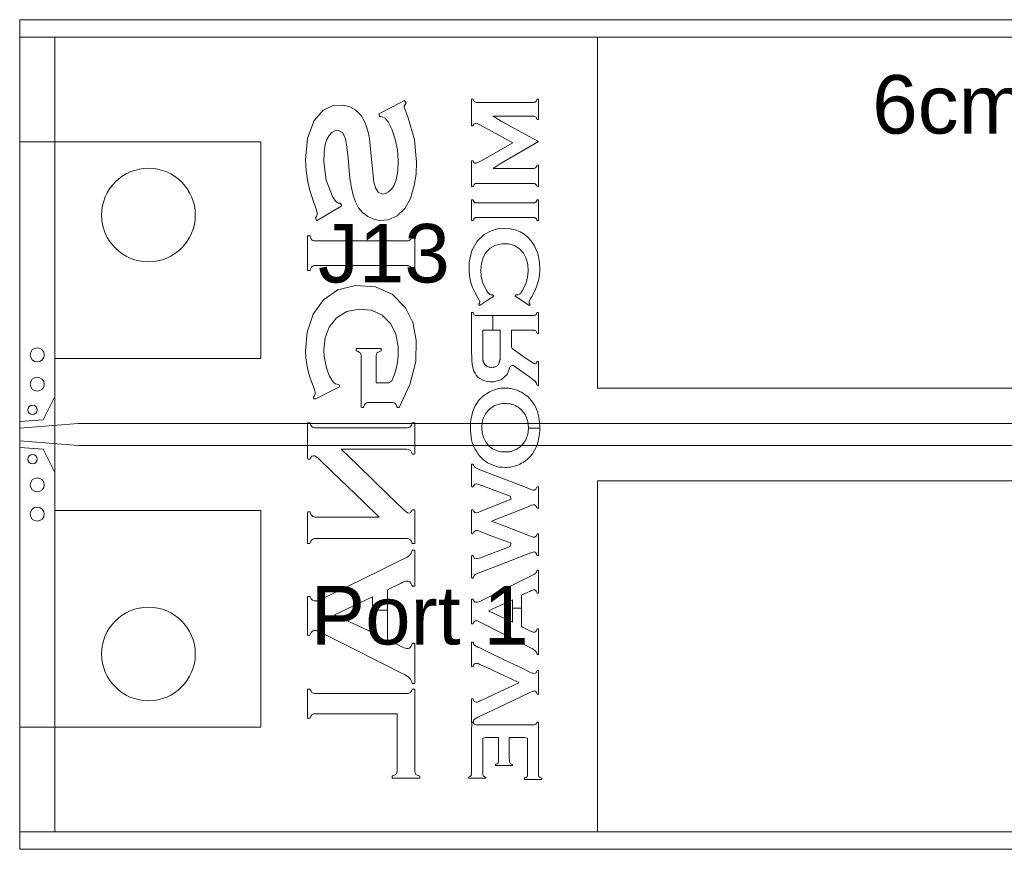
# Model space of a CAD drawing. Header units: inches. Extents: x 0 to 11.5, y 0 to 7.4.
# Tile 17 of 21: x 8.2 to 9, y 3.5 to 4.2. Entities that reach past the tile are written whole.
import ezdxf
from ezdxf.enums import TextEntityAlignment as Align

# ---------------------------------------------------------------- set-up
doc = ezdxf.new("R2010")
doc.units = ezdxf.units.IN
for name, color, linetype in [('FAB', 7, 'Continuous'), ('L01', 80, 'Continuous'), ('L02', 172, 'Continuous'), ('L03', 172, 'Continuous'), ('L04', 172, 'Continuous'), ('NON-PLATED', 7, 'Continuous'), ('OUTLINE', 7, 'Continuous'), ('PLATED', 8, 'Continuous'), ('SSB-BLUE', 140, 'Continuous'), ('SSB-WHITE', 8, 'Continuous'), ('SST-BLUE', 174, 'Continuous')]:
    doc.layers.add(name, color=color, linetype=linetype)
doc.styles.get("Standard").update_dxf_attribs({"font": 'arial.ttf'})

msp = doc.modelspace()

# ---------------------------------------------------------------- linework, layer by layer
at = {"layer": 'FAB', "lineweight": 0}
for p, q in [((8.17116, 4.20315), (8.17116, 3.49415)), ((10.53316, 4.20315), (8.17116, 4.20315)), ((8.17116, 3.49415), (10.53316, 3.49415))]:
    msp.add_line(p, q, dxfattribs=at)
at = {"layer": 'L01', "linetype": 'Continuous', "lineweight": 0}
for points in [[(8.17116, 3.85965), (8.17116, 3.85965), (8.19116, 3.86115), (8.20116, 3.88115), (8.20116, 3.91365), (8.37716, 3.91365), (8.37716, 4.09865), (8.17116, 4.09865)], [(8.17116, 3.85415), (8.17116, 3.85415), (8.17116, 3.84315), (8.17116, 3.84315), (8.22116, 3.83915), (10.48316, 3.83915), (10.53316, 3.84315), (10.53316, 3.84315), (10.53316, 3.85415), (10.53316, 3.85415), (10.48316, 3.85815), (8.22116, 3.85815)], [(8.17116, 3.83765), (8.17116, 3.83765), (8.19116, 3.83615), (8.20116, 3.81615), (8.20116, 3.78365), (8.37716, 3.78365), (8.37716, 3.59865), (8.17116, 3.59865)]]:
    msp.add_lwpolyline(points, close=True, dxfattribs=at)
at = {"layer": 'L02', "lineweight": 0}
msp.add_lwpolyline([(8.17116, 4.18815), (8.17116, 3.50915), (10.53316, 3.50915), (10.53316, 4.18815)], close=True, dxfattribs=at)
at = {"layer": 'L03', "lineweight": 0}
msp.add_lwpolyline([(8.20116, 4.18815), (10.50316, 4.18815), (10.50316, 3.50915), (8.20116, 3.50915)], close=True, dxfattribs=at)
at = {"layer": 'L04', "lineweight": 0}
msp.add_lwpolyline([(8.17116, 4.18815), (8.17116, 3.50915), (10.53316, 3.50915), (10.53316, 4.18815)], close=True, dxfattribs=at)
at = {"layer": 'NON-PLATED', "lineweight": 0}
for centre in [(8.28115, 4.03615), (8.28115, 3.66115)]:
    msp.add_circle(centre, 0.04, dxfattribs=at)
at = {"layer": 'OUTLINE', "lineweight": 0}
msp.add_lwpolyline([(8.17116, 4.20315), (8.17116, 3.49415), (10.53316, 3.49415), (10.53316, 4.20315)], close=True, dxfattribs=at)
at = {"layer": 'PLATED', "lineweight": 0}
for centre, radius in [((8.18616, 3.91665), 0.006), ((8.18616, 3.89165), 0.006), ((8.18216, 3.86965), 0.004), ((8.18216, 3.82765), 0.004), ((8.18616, 3.80565), 0.006), ((8.18616, 3.78065), 0.006)]:
    msp.add_circle(centre, radius, dxfattribs=at)
at = {"layer": 'SSB-BLUE', "lineweight": 0}
for points in [[(8.4339, 4.03676), (8.44565, 4.04373), (8.44592, 4.04473), (8.4452, 4.04613), (8.4448, 4.0463), (8.44436, 4.04626), (8.4434, 4.04636), (8.44121, 4.04788), (8.43837, 4.05218), (8.43298, 4.066), (8.43093, 4.08177), (8.43119, 4.08995), (8.43217, 4.09636), (8.43355, 4.10088), (8.43538, 4.10418), (8.43773, 4.10677), (8.44032, 4.1082), (8.44345, 4.10846), (8.44719, 4.10638), (8.44955, 4.10133), (8.45041, 4.09619), (8.45133, 4.0876), (8.45186, 4.08172), (8.45254, 4.07409), (8.45319, 4.06759), (8.45443, 4.05952), (8.45595, 4.05305), (8.45794, 4.04742), (8.46061, 4.0424), (8.46405, 4.03825), (8.46837, 4.03493), (8.4733, 4.03265), (8.47859, 4.03157), (8.48597, 4.03217), (8.49362, 4.03563), (8.5001, 4.04172), (8.50492, 4.05044), (8.50809, 4.06137), (8.50968, 4.0711), (8.51018, 4.08143), (8.50838, 4.1005), (8.50307, 4.11929), (8.50032, 4.12609), (8.49964, 4.12821), (8.49966, 4.12928), (8.50033, 4.13068), (8.50112, 4.13201), (8.50042, 4.13334), (8.49983, 4.13406), (8.48885, 4.1284), (8.47787, 4.12274), (8.47804, 4.12183), (8.47859, 4.12044), (8.47895, 4.12029), (8.47929, 4.12029), (8.48063, 4.12017), (8.48318, 4.11889), (8.48583, 4.11587), (8.48901, 4.10964), (8.49173, 4.1011), (8.49369, 4.09181), (8.49446, 4.08286), (8.49414, 4.074), (8.49261, 4.06623), (8.4906, 4.06122), (8.48861, 4.05827), (8.4862, 4.05598), (8.48365, 4.05451), (8.48089, 4.05414), (8.47744, 4.05561), (8.47505, 4.05944), (8.47374, 4.0644), (8.47263, 4.07261), (8.47206, 4.0787), (8.47139, 4.08633), (8.47082, 4.09277), (8.46989, 4.10093), (8.46899, 4.10629), (8.46773, 4.11085), (8.46602, 4.11544), (8.46272, 4.12116), (8.45819, 4.12575), (8.45303, 4.12874), (8.4473, 4.13018), (8.43897, 4.12975), (8.43025, 4.12577), (8.42257, 4.11703), (8.41696, 4.10185), (8.41538, 4.08324), (8.41579, 4.07431), (8.41691, 4.06603), (8.41903, 4.05729), (8.42239, 4.04679), (8.42453, 4.04052), (8.42518, 4.03813), (8.42522, 4.03674), (8.42463, 4.03503), (8.42379, 4.03347), (8.42433, 4.03228), (8.42475, 4.03135)], [(8.60264, 4.10542), (8.58241, 4.11656), (8.57551, 4.12071), (8.58925, 4.12071), (8.60627, 4.12071), (8.61031, 4.1207), (8.61108, 4.12053), (8.61168, 4.12021), (8.61219, 4.11976), (8.61262, 4.11908), (8.61296, 4.1181), (8.61331, 4.11797), (8.61398, 4.11797), (8.61429, 4.11805), (8.61429, 4.12404), (8.61429, 4.13272), (8.61424, 4.13522), (8.61368, 4.13522), (8.61308, 4.13522), (8.61282, 4.13462), (8.61244, 4.13375), (8.61197, 4.13315), (8.61143, 4.13275), (8.61076, 4.13252), (8.60991, 4.13244), (8.59562, 4.13244), (8.57079, 4.13244), (8.56136, 4.13245), (8.56057, 4.13256), (8.55988, 4.13283), (8.55933, 4.13326), (8.55889, 4.13392), (8.55853, 4.13485), (8.55823, 4.13522), (8.5576, 4.13522), (8.55717, 4.13522), (8.55716, 4.12973), (8.55716, 4.118), (8.55717, 4.11251), (8.5576, 4.11251), (8.55823, 4.11251), (8.55857, 4.11299), (8.55925, 4.11405), (8.5603, 4.11455), (8.5612, 4.11457), (8.56181, 4.11439), (8.56255, 4.11409), (8.5684, 4.11093), (8.58359, 4.10266), (8.59233, 4.0979), (8.58376, 4.09304), (8.56886, 4.08461), (8.56299, 4.08131), (8.56178, 4.08075), (8.56089, 4.08046), (8.55995, 4.08048), (8.55901, 4.08104), (8.5585, 4.08213), (8.55823, 4.08259), (8.5576, 4.08259), (8.55717, 4.08259), (8.55716, 4.07724), (8.55716, 4.06581), (8.55717, 4.06046), (8.5576, 4.06046), (8.55823, 4.06046), (8.55853, 4.0608), (8.55889, 4.06167), (8.55933, 4.06228), (8.55988, 4.06275), (8.56057, 4.06305), (8.56136, 4.06314), (8.57079, 4.06315), (8.59562, 4.06315), (8.60991, 4.06315), (8.61076, 4.06308), (8.61143, 4.06284), (8.61197, 4.06239), (8.61244, 4.06182), (8.61282, 4.06102), (8.61308, 4.06046), (8.61368, 4.06046), (8.61424, 4.06046), (8.61429, 4.06312), (8.61429, 4.07231), (8.61429, 4.07866), (8.61398, 4.07874), (8.61331, 4.07874), (8.61296, 4.07862), (8.61265, 4.07766), (8.61225, 4.07697), (8.61173, 4.07651), (8.61109, 4.0762), (8.61031, 4.07605), (8.60627, 4.07604), (8.58925, 4.07604), (8.57551, 4.07604), (8.58241, 4.08043), (8.60264, 4.09222), (8.61429, 4.099)], [(8.61429, 4.099), (8.61429, 4.099)], [(8.60659, 4.04652), (8.59822, 4.04652), (8.58718, 4.04652), (8.57583, 4.04652), (8.56657, 4.04652), (8.56177, 4.04652), (8.56127, 4.04653), (8.56091, 4.04657), (8.56057, 4.04664), (8.56025, 4.04674), (8.55995, 4.04688), (8.55968, 4.04704), (8.55944, 4.04723), (8.55923, 4.04746), (8.55903, 4.04776), (8.55885, 4.0481), (8.55868, 4.0485), (8.55853, 4.04894), (8.55841, 4.0493), (8.55829, 4.0493), (8.55805, 4.0493), (8.55775, 4.0493), (8.55746, 4.0493), (8.55725, 4.0493), (8.55716, 4.0493), (8.55716, 4.04808), (8.55716, 4.04498), (8.55716, 4.0409), (8.55716, 4.03671), (8.55716, 4.03328), (8.55716, 4.0315), (8.55721, 4.03142), (8.5574, 4.03142), (8.55768, 4.03142), (8.55797, 4.03142), (8.55823, 4.03142), (8.55839, 4.03142), (8.55849, 4.03166), (8.55864, 4.03211), (8.5588, 4.03251), (8.55897, 4.03286), (8.55916, 4.03316), (8.55938, 4.03339), (8.55962, 4.03358), (8.55988, 4.03375), (8.56017, 4.03388), (8.56049, 4.03397), (8.56083, 4.03403), (8.56118, 4.03406), (8.56154, 4.03407), (8.56486, 4.03407), (8.57323, 4.03407), (8.58427, 4.03407), (8.59562, 4.03407), (8.60488, 4.03407), (8.60968, 4.03407), (8.61021, 4.03406), (8.61059, 4.03404), (8.61093, 4.03399), (8.61124, 4.0339), (8.61153, 4.03379), (8.6118, 4.03363), (8.61204, 4.03344), (8.61225, 4.03321), (8.61244, 4.03292), (8.61261, 4.03257), (8.61276, 4.03218), (8.6129, 4.03176), (8.613, 4.03142), (8.61313, 4.03142), (8.61338, 4.03142), (8.61368, 4.03142), (8.61398, 4.03142), (8.6142, 4.03142), (8.61429, 4.03142), (8.61429, 4.03265), (8.61429, 4.03574), (8.61429, 4.03983), (8.61429, 4.04402), (8.61429, 4.04744), (8.61429, 4.04922), (8.61424, 4.0493), (8.61404, 4.0493), (8.61376, 4.0493), (8.61345, 4.0493), (8.61318, 4.0493), (8.61302, 4.0493), (8.61293, 4.04906), (8.61278, 4.04861), (8.61262, 4.0482), (8.61244, 4.04784), (8.61224, 4.04753), (8.61203, 4.04728), (8.6118, 4.04708), (8.61156, 4.04691), (8.61129, 4.04677), (8.611, 4.04667), (8.61067, 4.04659), (8.61031, 4.04654), (8.60991, 4.04652)], [(8.60991, 4.04652), (8.60991, 4.04652)], [(8.42475, 4.03135), (8.42475, 4.03135)], [(8.59704, 3.96505), (8.6025, 3.96145), (8.60627, 3.95896), (8.60656, 3.959), (8.60689, 3.95945), (8.60718, 3.95984), (8.60687, 3.96029), (8.60641, 3.96095), (8.60618, 3.96152), (8.60616, 3.96203), (8.60646, 3.96294), (8.60716, 3.96441), (8.60843, 3.96661), (8.61074, 3.97097), (8.6125, 3.97482), (8.61375, 3.97819), (8.61456, 3.98145), (8.6151, 3.98505), (8.61536, 3.98905), (8.61511, 3.9959), (8.61365, 4.00334), (8.61095, 4.00986), (8.60782, 4.01451), (8.60516, 4.01731), (8.60213, 4.01972), (8.59862, 4.02176), (8.59446, 4.02344), (8.59001, 4.02447), (8.58529, 4.02483), (8.579, 4.02427), (8.57321, 4.02252), (8.56798, 4.01956), (8.56192, 4.01384), (8.55741, 4.00581), (8.55516, 3.99597), (8.55494, 3.98837), (8.55526, 3.98443), (8.55586, 3.98092), (8.55671, 3.97777), (8.55802, 3.97431), (8.55989, 3.97035), (8.56221, 3.96602), (8.56328, 3.96414), (8.56396, 3.96276), (8.56424, 3.96193), (8.56416, 3.96144), (8.56386, 3.96085), (8.56336, 3.96018), (8.56319, 3.9598), (8.56347, 3.95937), (8.56376, 3.95895), (8.56431, 3.95917), (8.56865, 3.96203), (8.57397, 3.96554), (8.57601, 3.96689), (8.57577, 3.96722), (8.57539, 3.96774), (8.57518, 3.96803), (8.57484, 3.968), (8.57448, 3.96799), (8.57416, 3.96799), (8.57354, 3.96804), (8.57282, 3.96827), (8.57212, 3.96872), (8.57143, 3.9694), (8.57068, 3.97041), (8.56989, 3.97175), (8.56858, 3.97412), (8.56652, 3.97894), (8.56534, 3.98391), (8.56497, 3.98906), (8.56546, 3.99486), (8.5669, 3.99989), (8.56929, 4.0041), (8.57302, 4.00793), (8.57757, 4.0105), (8.58281, 4.01171), (8.58853, 4.01161), (8.59364, 4.01018), (8.59802, 4.00738), (8.60151, 4.00348), (8.60379, 3.99913), (8.60512, 3.99398), (8.60548, 3.98819), (8.60495, 3.9831), (8.60359, 3.97816), (8.60149, 3.97336), (8.60037, 3.97151), (8.59955, 3.97022), (8.5988, 3.96927), (8.5981, 3.96863), (8.5974, 3.96822), (8.59665, 3.96802), (8.59608, 3.96799), (8.59579, 3.96799), (8.59544, 3.96801), (8.59512, 3.96801), (8.59485, 3.96766), (8.59446, 3.96715), (8.59426, 3.96688)], [(8.49615, 4.01407), (8.48274, 4.01407), (8.46506, 4.01407), (8.4469, 4.01407), (8.43207, 4.01407), (8.42437, 4.01407), (8.4235, 4.01408), (8.42289, 4.01413), (8.42235, 4.01422), (8.42188, 4.01436), (8.42145, 4.01455), (8.42108, 4.0148), (8.42074, 4.01512), (8.42042, 4.01552), (8.42013, 4.01599), (8.41985, 4.01653), (8.41959, 4.01715), (8.41933, 4.01784), (8.41914, 4.01842), (8.41892, 4.01842), (8.4185, 4.01842), (8.41798, 4.01842), (8.41748, 4.01842), (8.4171, 4.01842), (8.41695, 4.01842), (8.41695, 4.01638), (8.41695, 4.01125), (8.41695, 4.00447), (8.41695, 3.99751), (8.41695, 3.99183), (8.41695, 3.98888), (8.41703, 3.98875), (8.41737, 3.98875), (8.41785, 3.98875), (8.41837, 3.98875), (8.41883, 3.98875), (8.41911, 3.98875), (8.41925, 3.98914), (8.41948, 3.98987), (8.41973, 3.99051), (8.42, 3.99108), (8.4203, 3.99155), (8.42064, 3.99194), (8.42099, 3.99225), (8.42136, 3.99254), (8.42177, 3.99276), (8.42223, 3.99292), (8.42275, 3.99304), (8.42334, 3.9931), (8.42401, 3.99313), (8.42933, 3.99313), (8.44273, 3.99313), (8.46041, 3.99313), (8.47857, 3.99313), (8.49341, 3.99313), (8.5011, 3.99313), (8.50193, 3.99311), (8.50252, 3.99305), (8.50307, 3.99293), (8.50359, 3.99276), (8.50409, 3.99253), (8.50456, 3.99226), (8.50495, 3.99193), (8.50526, 3.99156), (8.50554, 3.99112), (8.50579, 3.9906), (8.50602, 3.99001), (8.50622, 3.98932), (8.50636, 3.98875), (8.5066, 3.98875), (8.50705, 3.98875), (8.5076, 3.98875), (8.50813, 3.98875), (8.50854, 3.98875), (8.5087, 3.98875), (8.5087, 3.99078), (8.5087, 3.99592), (8.5087, 4.00269), (8.5087, 4.00965), (8.5087, 4.01533), (8.5087, 4.01828), (8.5086, 4.01842), (8.50825, 4.01842), (8.50773, 4.01842), (8.50718, 4.01842), (8.50669, 4.01842), (8.5064, 4.01842), (8.50626, 4.01803), (8.50605, 4.01731), (8.50583, 4.01668), (8.50558, 4.01612), (8.50531, 4.01563), (8.50502, 4.01522), (8.50468, 4.01487), (8.50421, 4.01461), (8.50372, 4.0144), (8.5032, 4.01425), (8.50266, 4.01415), (8.50208, 4.01409), (8.50146, 4.01407)], [(8.50146, 4.01407), (8.50146, 4.01407)], [(8.47554, 3.9003), (8.47554, 3.91246), (8.47557, 3.91593), (8.47585, 3.91731), (8.47647, 3.91831), (8.47735, 3.91907), (8.47869, 3.91971), (8.47986, 3.92016), (8.47986, 3.9212), (8.47986, 3.92219), (8.47552, 3.92225), (8.46368, 3.92225), (8.45852, 3.92222), (8.45852, 3.92129), (8.45852, 3.92021), (8.45963, 3.91975), (8.46104, 3.91912), (8.46195, 3.91837), (8.46253, 3.9174), (8.46282, 3.91605), (8.46286, 3.91115), (8.46286, 3.8884), (8.46286, 3.87198), (8.46348, 3.87186), (8.46464, 3.87186), (8.46515, 3.87251), (8.46577, 3.87398), (8.46651, 3.87501), (8.46745, 3.8757), (8.46867, 3.87604), (8.47026, 3.87611), (8.47864, 3.87611), (8.4877, 3.87611), (8.48965, 3.87606), (8.49092, 3.87575), (8.49189, 3.87511), (8.49264, 3.87415), (8.49331, 3.87269), (8.49376, 3.87186), (8.49461, 3.87186), (8.49517, 3.87186), (8.50446, 3.89147), (8.5094, 3.91106), (8.50991, 3.92927), (8.50694, 3.94435), (8.50077, 3.95688), (8.48969, 3.96826), (8.47516, 3.97479), (8.45802, 3.97599), (8.44299, 3.97232), (8.43069, 3.96383), (8.42178, 3.95145), (8.41672, 3.93618), (8.41538, 3.92006), (8.41564, 3.91411), (8.41634, 3.90839), (8.41753, 3.90289), (8.41935, 3.89687), (8.4217, 3.89032), (8.42285, 3.88716), (8.4235, 3.88476), (8.42353, 3.88329), (8.42303, 3.8821), (8.42207, 3.88069), (8.42222, 3.88), (8.42277, 3.87899), (8.42395, 3.87918), (8.43453, 3.88445), (8.44431, 3.88932), (8.4446, 3.88999), (8.44407, 3.89105), (8.4435, 3.89151), (8.44203, 3.89167), (8.44096, 3.89196), (8.44016, 3.8924), (8.43923, 3.89325), (8.43808, 3.89466), (8.43587, 3.89853), (8.4339, 3.90354), (8.43231, 3.90953), (8.43129, 3.91544), (8.43091, 3.92111), (8.432, 3.93132), (8.43553, 3.94038), (8.44178, 3.94821), (8.45048, 3.95364), (8.46095, 3.95583), (8.47167, 3.95481), (8.48076, 3.95063), (8.48799, 3.94353), (8.49241, 3.93467), (8.49438, 3.92399), (8.49438, 3.9163), (8.4938, 3.91045), (8.49261, 3.90469), (8.49101, 3.89934), (8.48904, 3.89457), (8.48649, 3.89267), (8.47976, 3.89267), (8.47554, 3.89267)], [(8.59426, 3.96688), (8.59426, 3.96688)], [(8.57521, 3.93771), (8.57521, 3.95024), (8.5733, 3.95024), (8.56184, 3.95024), (8.56105, 3.95028), (8.56043, 3.95041), (8.55989, 3.95062), (8.55944, 3.95094), (8.55908, 3.95143), (8.55877, 3.95203), (8.55849, 3.95274), (8.55829, 3.95296), (8.55783, 3.95296), (8.55734, 3.95296), (8.55716, 3.9528), (8.55716, 3.94432), (8.55716, 3.92978), (8.55716, 3.9186), (8.55718, 3.91511), (8.55728, 3.91185), (8.5575, 3.90904), (8.55785, 3.90673), (8.55838, 3.90468), (8.5591, 3.90277), (8.56003, 3.90101), (8.56115, 3.89931), (8.56253, 3.89773), (8.56422, 3.89639), (8.56619, 3.8953), (8.56828, 3.8945), (8.57039, 3.89396), (8.57255, 3.89367), (8.57631, 3.89371), (8.58275, 3.89561), (8.58737, 3.89995), (8.59015, 3.90672), (8.59224, 3.90796), (8.59799, 3.9039), (8.60405, 3.89963), (8.60666, 3.89779), (8.60869, 3.89631), (8.61026, 3.89509), (8.61134, 3.89411), (8.61202, 3.89332), (8.61251, 3.89247), (8.61284, 3.8915), (8.61299, 3.89041), (8.61324, 3.89041), (8.61376, 3.89041), (8.6142, 3.89041), (8.61429, 3.89123), (8.61429, 3.89767), (8.61429, 3.90605), (8.61429, 3.91094), (8.6141, 3.91103), (8.6136, 3.91103), (8.61313, 3.91103), (8.61293, 3.91071), (8.61264, 3.90979), (8.61221, 3.9092), (8.61163, 3.90893), (8.61107, 3.909), (8.61027, 3.90937), (8.60911, 3.91006), (8.60776, 3.91095), (8.6038, 3.91371), (8.59701, 3.91843), (8.5918, 3.92205), (8.59113, 3.92356), (8.59113, 3.92875), (8.59113, 3.9348), (8.59113, 3.93771), (8.59473, 3.93771), (8.60223, 3.93771), (8.60866, 3.93771), (8.61024, 3.9377), (8.61085, 3.93761), (8.61139, 3.93744), (8.61186, 3.93718), (8.61225, 3.93678), (8.61257, 3.93624), (8.61283, 3.93559), (8.61302, 3.93508), (8.61338, 3.93508), (8.61391, 3.93508), (8.61427, 3.93508), (8.61429, 3.93694), (8.61429, 3.94349), (8.61429, 3.95037), (8.61428, 3.95296), (8.61398, 3.95296), (8.61345, 3.95296), (8.61305, 3.95296), (8.61286, 3.95253), (8.61258, 3.95185), (8.61224, 3.95128), (8.61185, 3.95081), (8.61143, 3.95055), (8.61093, 3.95036), (8.61033, 3.95026), (8.60803, 3.95024), (8.59293, 3.95024), (8.57521, 3.95024), (8.57521, 3.93771), (8.57709, 3.93771), (8.57882, 3.93771), (8.58022, 3.93771), (8.58116, 3.93771), (8.5815, 3.93771), (8.5815, 3.93607), (8.5815, 3.93428), (8.5815, 3.93205), (8.5815, 3.92956), (8.5815, 3.92699), (8.5815, 3.92448), (8.5815, 3.92222), (8.5815, 3.92037), (8.5815, 3.91909), (8.5815, 3.91856), (8.5815, 3.91789), (8.5815, 3.91717), (8.58149, 3.91649), (8.58149, 3.91584), (8.58148, 3.91523), (8.58147, 3.91466), (8.58146, 3.91413), (8.58144, 3.91365), (8.58142, 3.91321), (8.58139, 3.91283), (8.58135, 3.91249), (8.5813, 3.91217), (8.58123, 3.91186), (8.58115, 3.91155), (8.58107, 3.91125), (8.58099, 3.91095), (8.5809, 3.91066), (8.5808, 3.91037), (8.5807, 3.91009), (8.58059, 3.90981), (8.58048, 3.90952), (8.58036, 3.90924), (8.58009, 3.90879), (8.57972, 3.90829), (8.57931, 3.90785), (8.57885, 3.90745), (8.57835, 3.90709), (8.57781, 3.90679), (8.57722, 3.90654), (8.57659, 3.90633), (8.57591, 3.90618), (8.57519, 3.90608), (8.57442, 3.90603), (8.57362, 3.90603), (8.57286, 3.90609), (8.57215, 3.90619), (8.57149, 3.90635), (8.57088, 3.90656), (8.57031, 3.90682), (8.56978, 3.90713), (8.5693, 3.90749), (8.56886, 3.90789), (8.56845, 3.90835), (8.56809, 3.90885), (8.56783, 3.90928), (8.56769, 3.90957), (8.56755, 3.90985), (8.56743, 3.91014), (8.56731, 3.91042), (8.5672, 3.91071), (8.56711, 3.911), (8.56702, 3.91129), (8.56694, 3.91159), (8.56688, 3.9119), (8.56683, 3.91221), (8.56678, 3.91252), (8.56674, 3.91286), (8.56671, 3.91325), (8.56668, 3.91369), (8.56665, 3.91417), (8.56663, 3.91469), (8.56661, 3.91526), (8.56659, 3.91588), (8.56658, 3.91653), (8.56657, 3.91722), (8.56657, 3.91796), (8.56657, 3.91858), (8.56657, 3.9192), (8.56657, 3.92055), (8.56657, 3.92245), (8.56657, 3.92475), (8.56657, 3.92727), (8.56657, 3.92985), (8.56657, 3.93231), (8.56657, 3.9345), (8.56657, 3.93624), (8.56657, 3.93736), (8.56657, 3.93771), (8.56699, 3.93771), (8.56798, 3.93771), (8.56942, 3.93771), (8.57119, 3.93771), (8.57314, 3.93771)], [(8.5815, 3.93771), (8.5815, 3.93771)], [(8.59113, 3.93771), (8.59113, 3.93771)], [(8.47554, 3.89267), (8.47554, 3.89267)], [(8.56584, 3.85449), (8.56584, 3.85449), (8.5659, 3.85298), (8.56603, 3.85152), (8.56624, 3.85009), (8.56652, 3.84872), (8.56688, 3.84739), (8.56732, 3.8461), (8.56783, 3.84487), (8.56841, 3.84368), (8.56908, 3.84255), (8.56982, 3.84147), (8.57064, 3.84044), (8.57164, 3.83929), (8.57272, 3.83823), (8.57388, 3.83729), (8.5751, 3.83646), (8.57639, 3.83574), (8.57775, 3.83513), (8.57918, 3.83463), (8.58068, 3.83424), (8.58224, 3.83395), (8.58386, 3.83378), (8.58555, 3.8337), (8.58651, 3.83371), (8.58724, 3.83374), (8.58797, 3.83379), (8.58869, 3.83387), (8.5894, 3.83397), (8.5901, 3.8341), (8.59081, 3.83426), (8.5915, 3.83444), (8.5922, 3.83466), (8.59289, 3.8349), (8.59359, 3.83516), (8.5943, 3.83546), (8.595, 3.8358), (8.59569, 3.83616), (8.59636, 3.83655), (8.59702, 3.83696), (8.59765, 3.83741), (8.59826, 3.83788), (8.59885, 3.83838), (8.59942, 3.83891), (8.59997, 3.83947), (8.60049, 3.84006), (8.60119, 3.84089), (8.60198, 3.84194), (8.6027, 3.84304), (8.60334, 3.84418), (8.6039, 3.84538), (8.60438, 3.84662), (8.60478, 3.8479), (8.6051, 3.84923), (8.60535, 3.85061), (8.60551, 3.85203), (8.60559, 3.85349), (8.60559, 3.85393), (8.61528, 3.85393), (8.61528, 3.85275), (8.61506, 3.84927), (8.61463, 3.84598), (8.61397, 3.84286), (8.61308, 3.83993), (8.61197, 3.83719), (8.61064, 3.83462), (8.60909, 3.83224), (8.60731, 3.83004), (8.60532, 3.82802), (8.6031, 3.82618), (8.60106, 3.82479), (8.59975, 3.82404), (8.59843, 3.82336), (8.59709, 3.82276), (8.59573, 3.82222), (8.59436, 3.82175), (8.59296, 3.82135), (8.59155, 3.82103), (8.59012, 3.82078), (8.58868, 3.8206), (8.58721, 3.82051), (8.58552, 3.82049), (8.58319, 3.8206), (8.58093, 3.82087), (8.57874, 3.82129), (8.57663, 3.82187), (8.5746, 3.8226), (8.57265, 3.82349), (8.57078, 3.82454), (8.56899, 3.82574), (8.56728, 3.82709), (8.56566, 3.82861), (8.56412, 3.83026), (8.56273, 3.83194), (8.56147, 3.83372), (8.56034, 3.8356), (8.55934, 3.83759), (8.55847, 3.83968), (8.55773, 3.84188), (8.55713, 3.84418), (8.55666, 3.8466), (8.55633, 3.84912), (8.55612, 3.85175), (8.55606, 3.85449), (8.55606, 3.85449), (8.55622, 3.8581), (8.5566, 3.86151), (8.5572, 3.86472), (8.55801, 3.86774), (8.55904, 3.87056), (8.56029, 3.87319), (8.56175, 3.87563), (8.56342, 3.87787), (8.56531, 3.87993), (8.5674, 3.88179), (8.56971, 3.88346), (8.57114, 3.88436), (8.57247, 3.88512), (8.57381, 3.88579), (8.57518, 3.88638), (8.57656, 3.88689), (8.57797, 3.88733), (8.5794, 3.88768), (8.58085, 3.88796), (8.58233, 3.88817), (8.58383, 3.8883), (8.58536, 3.88835), (8.58653, 3.88834), (8.58759, 3.88829), (8.58863, 3.88821), (8.58967, 3.88808), (8.59069, 3.88792), (8.59171, 3.88773), (8.59271, 3.88749), (8.59371, 3.88722), (8.59469, 3.88692), (8.59565, 3.88658), (8.59661, 3.8862), (8.59765, 3.88575), (8.5987, 3.88524), (8.59973, 3.8847), (8.60073, 3.88412), (8.6017, 3.88351), (8.60264, 3.88286), (8.60356, 3.88218), (8.60444, 3.88146), (8.6053, 3.8807), (8.60614, 3.8799), (8.60695, 3.87906), (8.60807, 3.87776), (8.60937, 3.87604), (8.61053, 3.87421), (8.61157, 3.87228), (8.61249, 3.87025), (8.61328, 3.86811), (8.61394, 3.86587), (8.61447, 3.86353), (8.61487, 3.86109), (8.61514, 3.85854), (8.61528, 3.85588), (8.61528, 3.85393), (8.60559, 3.85393), (8.6056, 3.85501), (8.60552, 3.85652), (8.60537, 3.85798), (8.60513, 3.85938), (8.60482, 3.86074), (8.60443, 3.86204), (8.60396, 3.86329), (8.60341, 3.86449), (8.60278, 3.86564), (8.60207, 3.86674), (8.60128, 3.86778), (8.60038, 3.86885), (8.59933, 3.86996), (8.59821, 3.87097), (8.59703, 3.87187), (8.59579, 3.87266), (8.59448, 3.87334), (8.59311, 3.87391), (8.59168, 3.87437), (8.59018, 3.87472), (8.58864, 3.87497), (8.58703, 3.8751), (8.58537, 3.87513), (8.58374, 3.87506), (8.58217, 3.87487), (8.58065, 3.87458), (8.57919, 3.87418), (8.57778, 3.87367), (8.57644, 3.87305), (8.57515, 3.87232), (8.57393, 3.87148), (8.57276, 3.87054), (8.57166, 3.86948), (8.57064, 3.86834), (8.56982, 3.86732), (8.56907, 3.86626), (8.5684, 3.86514), (8.56781, 3.86397), (8.56729, 3.86276), (8.56685, 3.86149), (8.56649, 3.86018), (8.56621, 3.85883), (8.56601, 3.85743), (8.56588, 3.85598)], [(8.46067, 3.83606), (8.48799, 3.83606), (8.50154, 3.83606), (8.5028, 3.83594), (8.5039, 3.83562), (8.50487, 3.83512), (8.50548, 3.83425), (8.506, 3.83303), (8.50638, 3.83179), (8.50718, 3.83179), (8.5083, 3.83179), (8.5087, 3.83228), (8.5087, 3.84206), (8.5087, 3.85483), (8.50863, 3.85874), (8.50773, 3.85874), (8.50664, 3.85874), (8.50621, 3.85815), (8.50574, 3.85672), (8.50517, 3.85567), (8.50439, 3.85503), (8.50333, 3.85459), (8.50215, 3.85436), (8.49615, 3.85432), (8.46274, 3.85432), (8.42933, 3.85432), (8.42327, 3.85436), (8.42211, 3.85459), (8.42121, 3.85503), (8.4205, 3.85567), (8.41988, 3.85672), (8.41933, 3.85815), (8.41887, 3.85874), (8.41785, 3.85874), (8.41701, 3.85874), (8.41695, 3.85421), (8.41695, 3.83942), (8.41695, 3.8281), (8.41732, 3.82753), (8.41837, 3.82753), (8.41912, 3.82753), (8.4197, 3.82896), (8.42068, 3.83006), (8.42198, 3.83048), (8.42319, 3.83032), (8.42442, 3.8297), (8.42568, 3.8286), (8.43845, 3.81633), (8.46421, 3.7916), (8.4783, 3.77807), (8.46374, 3.77807), (8.43713, 3.77807), (8.42392, 3.77807), (8.42261, 3.7782), (8.42161, 3.77854), (8.42082, 3.77908), (8.42016, 3.77998), (8.41959, 3.78116), (8.41912, 3.78242), (8.41837, 3.78242), (8.41732, 3.78242), (8.41695, 3.78193), (8.41695, 3.77216), (8.41695, 3.75941), (8.41701, 3.75551), (8.41785, 3.75551), (8.41887, 3.75551), (8.41933, 3.75604), (8.41988, 3.75736), (8.4205, 3.75835), (8.42121, 3.75901), (8.42211, 3.75949), (8.42327, 3.75972), (8.42933, 3.75975), (8.46274, 3.75975), (8.49615, 3.75975), (8.50215, 3.75972), (8.50333, 3.75949), (8.50439, 3.75901), (8.50517, 3.75835), (8.50574, 3.75736), (8.50621, 3.75604), (8.50664, 3.75551), (8.50773, 3.75551), (8.50863, 3.75551), (8.5087, 3.75969), (8.5087, 3.77335), (8.5087, 3.78381), (8.5083, 3.78434), (8.50718, 3.78434), (8.50638, 3.78434), (8.50593, 3.78299), (8.50504, 3.78191), (8.50366, 3.78149), (8.50249, 3.78178), (8.50095, 3.78283), (8.49888, 3.78466), (8.48592, 3.79718), (8.45994, 3.82231), (8.44572, 3.83606)], [(8.44572, 3.83606), (8.44572, 3.83606)], [(8.58711, 3.77976), (8.60533, 3.78689), (8.60839, 3.78815), (8.60975, 3.7886), (8.61078, 3.78861), (8.6121, 3.78768), (8.61299, 3.78569), (8.61353, 3.78569), (8.61423, 3.78569), (8.61429, 3.78961), (8.61429, 3.80058), (8.6142, 3.80384), (8.61347, 3.80384), (8.61297, 3.80373), (8.61211, 3.80191), (8.61063, 3.8011), (8.6095, 3.80118), (8.60784, 3.80177), (8.60313, 3.80359), (8.5791, 3.81279), (8.56409, 3.81853), (8.56181, 3.81951), (8.56027, 3.82039), (8.55933, 3.82131), (8.55868, 3.82255), (8.55831, 3.82342), (8.55758, 3.82342), (8.55716, 3.82332), (8.55716, 3.81451), (8.55716, 3.80439), (8.55748, 3.80384), (8.55823, 3.80384), (8.55871, 3.80472), (8.55974, 3.80607), (8.56114, 3.80647), (8.56213, 3.80631), (8.56343, 3.8059), (8.57186, 3.80278), (8.58993, 3.79609), (8.59082, 3.79333), (8.57297, 3.78623), (8.56332, 3.78238), (8.56196, 3.78185), (8.56114, 3.78166), (8.5598, 3.78199), (8.55876, 3.78333), (8.55827, 3.78442), (8.55753, 3.78442), (8.55716, 3.78413), (8.55716, 3.77415), (8.55716, 3.76417), (8.55753, 3.76389), (8.55827, 3.76389), (8.55884, 3.76497), (8.56003, 3.76632), (8.56144, 3.76666), (8.56225, 3.76647), (8.56354, 3.76606), (8.57311, 3.76241), (8.59084, 3.75564), (8.59, 3.75293), (8.57225, 3.74622), (8.56389, 3.74306), (8.56226, 3.74256), (8.56108, 3.74237), (8.55969, 3.7428), (8.5587, 3.74434), (8.55823, 3.74538), (8.55748, 3.74538), (8.55716, 3.74483), (8.55716, 3.73478), (8.55716, 3.72602), (8.55758, 3.72593), (8.55831, 3.72593), (8.55875, 3.72685), (8.55942, 3.72808), (8.56025, 3.72889), (8.56174, 3.72974), (8.56408, 3.73072), (8.5791, 3.73653), (8.60313, 3.74584), (8.60784, 3.74763), (8.60962, 3.74818), (8.61088, 3.74825), (8.61221, 3.74736), (8.61297, 3.74535), (8.61347, 3.74522), (8.6142, 3.74522), (8.61429, 3.74854), (8.61429, 3.75971), (8.61423, 3.7637), (8.61353, 3.7637), (8.61299, 3.7637), (8.61225, 3.76178), (8.61084, 3.7609), (8.60959, 3.76093), (8.60795, 3.76148), (8.60464, 3.76284), (8.58683, 3.76971), (8.57403, 3.77465)], [(8.57403, 3.77465), (8.57403, 3.77465)], [(8.50635, 3.75551), (8.50641, 3.75551), (8.50656, 3.75551), (8.50678, 3.75551), (8.50706, 3.75551), (8.50737, 3.75551), (8.50768, 3.75551), (8.50799, 3.75551), (8.50827, 3.75551), (8.50849, 3.75551), (8.50864, 3.75551), (8.5087, 3.75551)], [(8.48518, 3.69862), (8.48518, 3.7106), (8.48524, 3.71589), (8.48795, 3.71723), (8.49274, 3.71959), (8.49692, 3.72164), (8.49843, 3.72238), (8.4997, 3.72291), (8.50083, 3.72325), (8.50179, 3.72342), (8.50291, 3.72338), (8.50423, 3.72282), (8.50532, 3.72165), (8.50612, 3.71983), (8.50651, 3.71895), (8.50725, 3.71895), (8.50813, 3.71895), (8.50867, 3.71895), (8.5087, 3.72216), (8.5087, 3.73254), (8.5087, 3.74392), (8.5087, 3.7498), (8.50836, 3.74983), (8.50752, 3.74983), (8.50669, 3.74983), (8.50634, 3.74973), (8.50605, 3.74843), (8.50562, 3.74728), (8.50504, 3.74629), (8.50431, 3.74546), (8.50336, 3.74462), (8.50205, 3.74375), (8.50039, 3.74289), (8.49722, 3.74141), (8.47841, 3.73222), (8.45162, 3.71913), (8.43166, 3.70938), (8.42797, 3.70759), (8.42644, 3.70698), (8.4251, 3.70658), (8.42395, 3.70641), (8.42254, 3.70651), (8.42119, 3.70712), (8.4201, 3.70828), (8.41926, 3.71002), (8.41887, 3.71034), (8.41811, 3.71034), (8.41732, 3.71034), (8.41695, 3.71034), (8.41695, 3.70477), (8.41695, 3.69274), (8.41695, 3.68124), (8.41696, 3.67713), (8.41742, 3.67713), (8.41824, 3.67713), (8.41896, 3.67713), (8.41935, 3.67775), (8.42013, 3.67943), (8.42113, 3.68057), (8.42237, 3.68116), (8.42361, 3.68122), (8.42467, 3.68105), (8.42583, 3.68071), (8.42707, 3.68017), (8.43241, 3.67747), (8.45441, 3.66638), (8.48099, 3.65299), (8.49728, 3.64478), (8.49974, 3.64354), (8.50159, 3.64246), (8.50302, 3.64145), (8.50404, 3.64052), (8.50495, 3.63953), (8.50563, 3.63841), (8.50609, 3.63714), (8.50636, 3.6358), (8.5068, 3.6358), (8.50767, 3.6358), (8.50845, 3.6358), (8.5087, 3.63616), (8.5087, 3.64411), (8.5087, 3.65709), (8.5087, 3.66784), (8.50863, 3.6702), (8.508, 3.6702), (8.50711, 3.6702), (8.50645, 3.6702), (8.50611, 3.66902), (8.50535, 3.6673), (8.50421, 3.66619), (8.50269, 3.66569), (8.50162, 3.66571), (8.50067, 3.66595), (8.49953, 3.66637), (8.49823, 3.66694), (8.49642, 3.66782), (8.49198, 3.67002), (8.48733, 3.67233), (8.48518, 3.67339), (8.48518, 3.67339), (8.48518, 3.68051), (8.48518, 3.69862), (8.47257, 3.69862), (8.47257, 3.67937), (8.44001, 3.69453), (8.47257, 3.70979), (8.47257, 3.69862)], [(8.59195, 3.70015), (8.59976, 3.70015), (8.59976, 3.70793), (8.5998, 3.71127), (8.6015, 3.71209), (8.60452, 3.71354), (8.60714, 3.7148), (8.60809, 3.71528), (8.60888, 3.71567), (8.60957, 3.71592), (8.61015, 3.71603), (8.61084, 3.71601), (8.61166, 3.71563), (8.61232, 3.71486), (8.61284, 3.71371), (8.61308, 3.71318), (8.61349, 3.71318), (8.61398, 3.71318), (8.61428, 3.71318), (8.61429, 3.7152), (8.61429, 3.72176), (8.61429, 3.72895), (8.61429, 3.73265), (8.6141, 3.73268), (8.61364, 3.73268), (8.61318, 3.73268), (8.61298, 3.73261), (8.61276, 3.7318), (8.61248, 3.73108), (8.61211, 3.73047), (8.61167, 3.72999), (8.6111, 3.72949), (8.6103, 3.72896), (8.60927, 3.72841), (8.60729, 3.72744), (8.59556, 3.72163), (8.57885, 3.71335), (8.56641, 3.70718), (8.56408, 3.70605), (8.56309, 3.70566), (8.56224, 3.70542), (8.56154, 3.70532), (8.56065, 3.70538), (8.55976, 3.70576), (8.55904, 3.70648), (8.55849, 3.70758), (8.55826, 3.70779), (8.55783, 3.70779), (8.55737, 3.70779), (8.55716, 3.70779), (8.55716, 3.70428), (8.55716, 3.6967), (8.55716, 3.68947), (8.55717, 3.68688), (8.55743, 3.68688), (8.5579, 3.68688), (8.55831, 3.68688), (8.55854, 3.68727), (8.55905, 3.68834), (8.5597, 3.68907), (8.56053, 3.68945), (8.56132, 3.68949), (8.56195, 3.68936), (8.56265, 3.68911), (8.56343, 3.68876), (8.56677, 3.68706), (8.58055, 3.68007), (8.59718, 3.67164), (8.60738, 3.66647), (8.60889, 3.66567), (8.61002, 3.66497), (8.61089, 3.66432), (8.61151, 3.66373), (8.61206, 3.66314), (8.61248, 3.66244), (8.61279, 3.66162), (8.613, 3.66073), (8.61324, 3.66073), (8.61372, 3.66073), (8.61415, 3.66073), (8.61429, 3.66096), (8.61429, 3.66599), (8.61429, 3.6742), (8.61429, 3.681), (8.61425, 3.6825), (8.61391, 3.6825), (8.61341, 3.6825), (8.61305, 3.6825), (8.61282, 3.68173), (8.61233, 3.68063), (8.61163, 3.67993), (8.61072, 3.67962), (8.61007, 3.67963), (8.60947, 3.67974), (8.60877, 3.67997), (8.60797, 3.68032), (8.60683, 3.68089), (8.60404, 3.68231), (8.60111, 3.68379), (8.59976, 3.68448), (8.59976, 3.68448), (8.59976, 3.68897), (8.59976, 3.70015), (8.59195, 3.70015), (8.59195, 3.68821), (8.57152, 3.69785), (8.59195, 3.70744)], [(8.59251, 3.63419), (8.58096, 3.6288), (8.56942, 3.6234), (8.56417, 3.62095), (8.56316, 3.62049), (8.5623, 3.62015), (8.56157, 3.61994), (8.56097, 3.61986), (8.56008, 3.62005), (8.55936, 3.62061), (8.55881, 3.62151), (8.55842, 3.62276), (8.55822, 3.62276), (8.55779, 3.62276), (8.55736, 3.62276), (8.55716, 3.62276), (8.55716, 3.61961), (8.55716, 3.61268), (8.55716, 3.60574), (8.55716, 3.60259), (8.55736, 3.60259), (8.55779, 3.60259), (8.55822, 3.60259), (8.55842, 3.60259), (8.55861, 3.60348), (8.55884, 3.60422), (8.55914, 3.60484), (8.55952, 3.60537), (8.56015, 3.60573), (8.56114, 3.60627), (8.56248, 3.60698), (8.56417, 3.60785), (8.57085, 3.61102), (8.58555, 3.618), (8.60026, 3.62498), (8.60694, 3.62815), (8.60817, 3.62873), (8.60917, 3.62914), (8.60994, 3.6294), (8.61048, 3.62948), (8.61141, 3.62931), (8.61215, 3.6288), (8.61268, 3.62796), (8.61299, 3.62678), (8.6132, 3.62678), (8.61364, 3.62678), (8.61409, 3.62678), (8.61429, 3.62678), (8.61429, 3.62995), (8.61429, 3.63693), (8.61429, 3.64391), (8.61429, 3.64708), (8.61409, 3.64708), (8.61364, 3.64708), (8.6132, 3.64708), (8.61299, 3.64708), (8.61268, 3.64588), (8.61214, 3.64505), (8.61138, 3.64457), (8.6104, 3.64441), (8.60989, 3.64449), (8.60915, 3.64473), (8.60817, 3.64511), (8.60694, 3.64563), (8.60026, 3.64884), (8.58555, 3.65591), (8.57085, 3.66298), (8.56417, 3.6662), (8.56248, 3.66701), (8.56114, 3.6677), (8.56015, 3.66825), (8.55952, 3.66867), (8.55914, 3.66912), (8.55884, 3.66968), (8.55861, 3.67038), (8.55842, 3.67124), (8.55822, 3.67124), (8.55779, 3.67124), (8.55736, 3.67124), (8.55716, 3.67124), (8.55716, 3.66798), (8.55716, 3.6608), (8.55716, 3.65362), (8.55716, 3.65035), (8.55736, 3.65035), (8.55779, 3.65035), (8.55822, 3.65035), (8.55842, 3.65035), (8.55881, 3.65159), (8.55936, 3.65245), (8.56008, 3.65295), (8.56097, 3.65311), (8.56157, 3.65307), (8.5623, 3.65291), (8.56316, 3.65262), (8.56417, 3.65218), (8.56942, 3.64975), (8.58096, 3.64441), (8.59251, 3.63907), (8.59776, 3.63664)], [(8.59776, 3.63664), (8.59776, 3.63664)], [(8.49346, 3.60442), (8.49346, 3.59135), (8.49346, 3.57621), (8.49346, 3.56443), (8.49346, 3.5609), (8.49339, 3.56021), (8.49323, 3.55958), (8.493, 3.55903), (8.49268, 3.55854), (8.49228, 3.55814), (8.49175, 3.55779), (8.49109, 3.55746), (8.49031, 3.55717), (8.48942, 3.55692), (8.48914, 3.55673), (8.48914, 3.55628), (8.48914, 3.55569), (8.48914, 3.55517), (8.48914, 3.55493), (8.49161, 3.55493), (8.49785, 3.55493), (8.50522, 3.55493), (8.51108, 3.55493), (8.5129, 3.55494), (8.5129, 3.55523), (8.5129, 3.55577), (8.5129, 3.55636), (8.5129, 3.55678), (8.51245, 3.55695), (8.51151, 3.55721), (8.51073, 3.55751), (8.5101, 3.55784), (8.5096, 3.55819), (8.50926, 3.55861), (8.50902, 3.5591), (8.50885, 3.55967), (8.50874, 3.5603), (8.5087, 3.56101), (8.5087, 3.5677), (8.5087, 3.58573), (8.5087, 3.60747), (8.5087, 3.62513), (8.50869, 3.63112), (8.50836, 3.63112), (8.5077, 3.63112), (8.50698, 3.63112), (8.50646, 3.63112), (8.50626, 3.63077), (8.50598, 3.62996), (8.50567, 3.62928), (8.50533, 3.62871), (8.50495, 3.62823), (8.50442, 3.6279), (8.50378, 3.62766), (8.5031, 3.62748), (8.50237, 3.62736), (8.50158, 3.62731), (8.49484, 3.62731), (8.47533, 3.62731), (8.45131, 3.62731), (8.43139, 3.62731), (8.42398, 3.62731), (8.42313, 3.62735), (8.42239, 3.62747), (8.42176, 3.62765), (8.42122, 3.62788), (8.42076, 3.62821), (8.42034, 3.62869), (8.41997, 3.62925), (8.41962, 3.62993), (8.41929, 3.63073), (8.41906, 3.63112), (8.41859, 3.63112), (8.41791, 3.63112), (8.41729, 3.63112), (8.41696, 3.63112), (8.41695, 3.62921), (8.41695, 3.62309), (8.41695, 3.61539), (8.41695, 3.60887), (8.41695, 3.60629), (8.41722, 3.60629), (8.41782, 3.60629), (8.4185, 3.60629), (8.41901, 3.60629), (8.41922, 3.60654), (8.41952, 3.60734), (8.41986, 3.60803), (8.42024, 3.60861), (8.42068, 3.60907), (8.42115, 3.60942), (8.42168, 3.60967), (8.4223, 3.60984), (8.42302, 3.60994), (8.42385, 3.60998), (8.42883, 3.60998), (8.44554, 3.60998), (8.46702, 3.60998), (8.48557, 3.60998), (8.49346, 3.60998)], [(8.49346, 3.60998), (8.49346, 3.60998)], [(8.59397, 3.58961), (8.602, 3.58961), (8.605, 3.58902), (8.605, 3.57649), (8.605, 3.56097), (8.60498, 3.55735), (8.60481, 3.55671), (8.60444, 3.55617), (8.60399, 3.55574), (8.60332, 3.55537), (8.60238, 3.5551), (8.60225, 3.55479), (8.60225, 3.55417), (8.60232, 3.55388), (8.60748, 3.55388), (8.61495, 3.55388), (8.61711, 3.55393), (8.61711, 3.55444), (8.61711, 3.555), (8.61651, 3.5552), (8.61562, 3.55552), (8.61501, 3.55592), (8.61462, 3.5564), (8.61438, 3.55699), (8.61429, 3.55765), (8.61429, 3.57099), (8.61429, 3.59415), (8.61427, 3.60278), (8.61376, 3.60278), (8.61313, 3.60278), (8.61286, 3.60239), (8.61249, 3.60166), (8.61203, 3.60114), (8.61149, 3.6008), (8.61084, 3.60059), (8.61001, 3.6005), (8.59824, 3.6005), (8.57329, 3.6005), (8.56152, 3.6005), (8.56069, 3.60059), (8.55996, 3.6008), (8.55939, 3.60114), (8.55894, 3.60166), (8.55857, 3.60239), (8.55829, 3.60278), (8.55768, 3.60278), (8.55718, 3.60278), (8.55716, 3.59432), (8.55716, 3.57163), (8.55716, 3.55857), (8.5571, 3.55781), (8.55688, 3.55723), (8.55646, 3.55681), (8.55582, 3.55637), (8.55499, 3.55603), (8.5544, 3.55579), (8.5544, 3.55533), (8.5544, 3.55489), (8.55657, 3.55485), (8.56407, 3.55485), (8.56926, 3.55485), (8.56933, 3.5551), (8.56933, 3.55562), (8.56921, 3.55589), (8.56826, 3.55621), (8.56752, 3.5566), (8.56705, 3.55704), (8.56674, 3.55753), (8.56658, 3.55821), (8.56657, 3.56179), (8.56657, 3.57687), (8.56657, 3.58904), (8.56916, 3.58961), (8.57612, 3.58961), (8.58013, 3.58961), (8.58013, 3.58365), (8.58013, 3.5733), (8.58012, 3.56928), (8.58002, 3.56861), (8.57976, 3.56801), (8.57933, 3.56753), (8.57867, 3.56719), (8.57781, 3.56694), (8.57748, 3.56671), (8.57748, 3.56609), (8.57748, 3.56566), (8.58098, 3.56565), (8.58845, 3.56565), (8.59195, 3.56566), (8.59195, 3.56609), (8.59195, 3.56671), (8.59162, 3.56694), (8.59075, 3.56719), (8.59011, 3.56753), (8.58971, 3.56801), (8.58945, 3.56861), (8.58935, 3.56928), (8.58934, 3.5733), (8.58934, 3.58365), (8.58934, 3.58961)], [(8.58934, 3.58961), (8.58934, 3.58961)]]:
    msp.add_lwpolyline(points, close=True, dxfattribs=at)
at = {"layer": 'SSB-WHITE', "lineweight": 0}
for points in [[(8.66466, 4.18815), (10.03966, 4.18815), (10.03966, 3.88815), (8.66466, 3.88815)], [(8.66466, 3.50915), (10.03966, 3.50915), (10.03966, 3.80915), (8.66466, 3.80915)]]:
    msp.add_lwpolyline(points, close=True, dxfattribs=at)

# ---------------------------------------------------------------- texts
at = {"layer": 'SST-BLUE', "lineweight": 0}
for s, p in [('6cm 105%%% ZO Test Fixture A', (9.34949, 4.13081)), ('J13', (8.48223, 4.00355)), ('Port 1', (8.51278, 3.69418))]:
    msp.add_text(s, height=0.05, dxfattribs=at).set_placement(p, align=Align.MIDDLE_CENTER)

doc.saveas('drawing.dxf')
